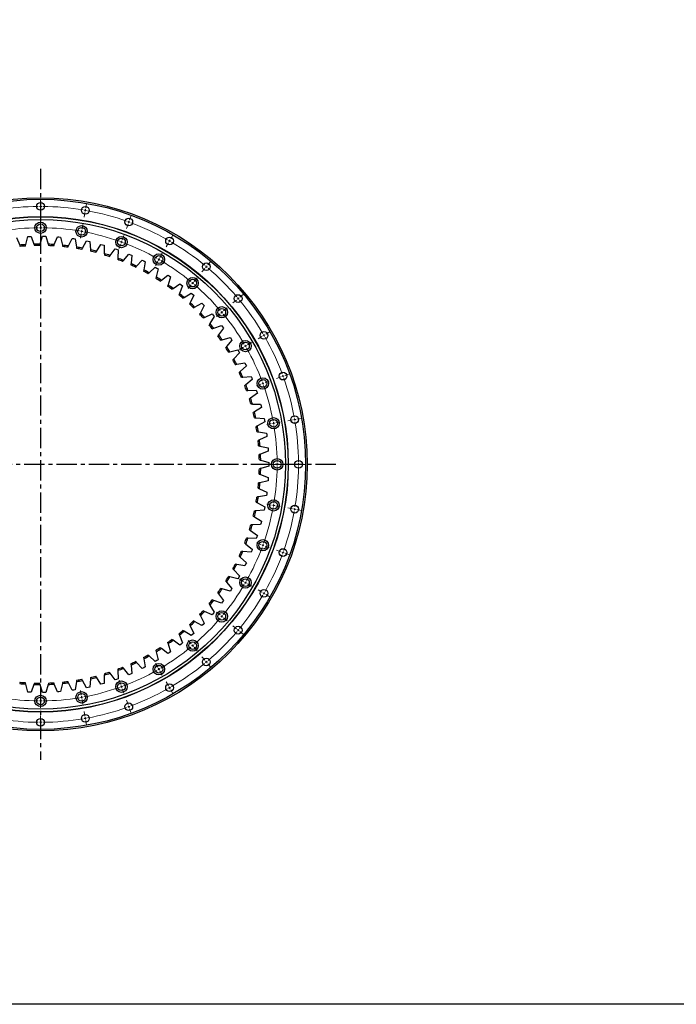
# Model space of a CAD drawing. Header units: millimetres. Extents: x 44 to 5794, y 5035 to 9433.
# Tile 2 of 10: x 1476 to 2919, y 5035 to 7199. Entities that reach past the tile are written whole.
import ezdxf

# ---------------------------------------------------------------- set-up
doc = ezdxf.new("R2010")
doc.units = ezdxf.units.MM
doc.header["$LTSCALE"] = 20
doc.linetypes.add('CENTER', pattern=[10.16, 6.35, -1.27, 1.27, -1.27])

msp = doc.modelspace()

# ---------------------------------------------------------------- linework, layer by layer
at = {"linetype": 'CENTER', "ltscale": 0.35}
for p, q in [((1522.1, 6871.4), (1522.1, 5572.7)), ((2170.8, 6222.1), (873.4, 6222.1))]:
    msp.add_line(p, q, dxfattribs=at)
at = {"color": 0, "linetype": 'Continuous', "lineweight": 18}
for p, q in [((1522.1, 6794.1), (1522.1, 6804.1)), ((1522.1, 6789.1), (1522.1, 6791.6)), ((1522.1, 6789.1), (1522.1, 6786.6)), ((1522.1, 6784.1), (1522.1, 6774.1)), ((1619.7, 6775.6), (1617.9, 6765.7)), ((1620.5, 6780.5), (1620.1, 6778)), ((1620.5, 6780.5), (1621, 6782.9)), ((1621.4, 6785.4), (1623.2, 6795.2)), ((1522.1, 6747.1), (1522.1, 6757.1)), ((1716, 6754.9), (1715.2, 6752.5)), ((1716, 6754.9), (1716.9, 6757.2)), ((1717.7, 6759.6), (1721.1, 6769)), ((1522.1, 6742.1), (1522.1, 6744.6)), ((1522.1, 6742.1), (1522.1, 6739.6)), ((1522.1, 6737.1), (1522.1, 6727.1)), ((1612.4, 6734.2), (1612, 6731.7)), ((1612.4, 6734.2), (1612.8, 6736.7)), ((1613.3, 6739.1), (1615, 6749)), ((1714.3, 6750.2), (1710.9, 6740.8)), ((1611.5, 6729.3), (1609.8, 6719.4)), ((1699.9, 6710.7), (1699.1, 6708.4)), ((1699.9, 6710.7), (1700.8, 6713.1)), ((1701.7, 6715.4), (1705.1, 6724.8)), ((1805.6, 6713.1), (1804.3, 6711)), ((1805.6, 6713.1), (1806.8, 6715.3)), ((1808.1, 6717.5), (1813.1, 6726.1)), ((1698.2, 6706), (1694.8, 6696.6)), ((1803.1, 6708.8), (1798.1, 6700.1)), ((1779.6, 6668.1), (1774.6, 6659.4)), ((1782.1, 6672.4), (1780.8, 6670.3)), ((1782.1, 6672.4), (1783.3, 6674.6)), ((1784.6, 6676.8), (1789.6, 6685.4)), ((1889.8, 6660.3), (1896.2, 6667.9)), ((1883.3, 6652.6), (1876.9, 6644.9)), ((1886.6, 6656.4), (1884.9, 6654.5)), ((1886.6, 6656.4), (1888.2, 6658.4)), ((1856.3, 6620.4), (1857.9, 6622.3)), ((1859.6, 6624.3), (1866, 6631.9)), ((1853.1, 6616.6), (1846.7, 6608.9)), ((1856.3, 6620.4), (1854.7, 6618.5)), ((1952.6, 6583.3), (1944.9, 6576.9)), ((1956.4, 6586.5), (1954.5, 6584.9)), ((1956.4, 6586.5), (1958.4, 6588.2)), ((1960.3, 6589.8), (1967.9, 6596.2)), ((1920.4, 6556.3), (1922.3, 6557.9)), ((1924.3, 6559.6), (1931.9, 6566)), ((1916.6, 6553.1), (1908.9, 6546.7)), ((1920.4, 6556.3), (1918.5, 6554.7)), ((2008.8, 6503.1), (2000.1, 6498.1)), ((2013.1, 6505.6), (2011, 6504.3)), ((2013.1, 6505.6), (2015.3, 6506.8)), ((2017.5, 6508.1), (2026.1, 6513.1)), ((1968.1, 6479.6), (1959.4, 6474.6)), ((1972.4, 6482.1), (1970.3, 6480.8)), ((1972.4, 6482.1), (1974.6, 6483.3)), ((1976.8, 6484.6), (1985.4, 6489.6)), ((2050.2, 6414.3), (2040.8, 6410.9)), ((2054.9, 6416), (2052.5, 6415.2)), ((2054.9, 6416), (2057.2, 6416.9)), ((2059.6, 6417.7), (2069, 6421.1)), ((2006, 6398.2), (1996.6, 6394.8)), ((2010.7, 6399.9), (2008.4, 6399.1)), ((2010.7, 6399.9), (2013.1, 6400.8)), ((2015.4, 6401.6), (2024.8, 6405.1)), ((2075.6, 6319.7), (2065.7, 6317.9)), ((2080.5, 6320.5), (2078, 6320.1)), ((2080.5, 6320.5), (2082.9, 6321)), ((2085.4, 6321.4), (2095.2, 6323.2)), ((2029.3, 6311.5), (2019.4, 6309.8)), ((2034.2, 6312.4), (2031.7, 6312)), ((2034.2, 6312.4), (2036.7, 6312.8)), ((2039.1, 6313.3), (2049, 6315)), ((2037.1, 6222.1), (2027.1, 6222.1)), ((2042.1, 6222.1), (2039.6, 6222.1)), ((2042.1, 6222.1), (2044.6, 6222.1)), ((2047.1, 6222.1), (2057.1, 6222.1)), ((2084.1, 6222.1), (2074.1, 6222.1)), ((2089.1, 6222.1), (2086.6, 6222.1)), ((2089.1, 6222.1), (2091.6, 6222.1)), ((2094.1, 6222.1), (2104.1, 6222.1)), ((2029.3, 6132.7), (2019.4, 6134.4)), ((2034.2, 6131.8), (2031.7, 6132.2)), ((2034.2, 6131.8), (2036.7, 6131.4)), ((2039.1, 6130.9), (2049, 6129.2)), ((2075.6, 6124.5), (2065.7, 6126.2)), ((2080.5, 6123.6), (2078, 6124.1)), ((2080.5, 6123.6), (2082.9, 6123.2)), ((2085.4, 6122.8), (2095.2, 6121)), ((2006, 6045.9), (1996.6, 6049.4)), ((2010.7, 6044.2), (2008.4, 6045.1)), ((2010.7, 6044.2), (2013.1, 6043.4)), ((2015.4, 6042.5), (2024.8, 6039.1)), ((2050.2, 6029.9), (2040.8, 6033.3)), ((2054.9, 6028.2), (2052.5, 6029)), ((2054.9, 6028.2), (2057.2, 6027.3)), ((2059.6, 6026.5), (2069, 6023)), ((1968.1, 5964.6), (1959.4, 5969.6)), ((1972.4, 5962.1), (1970.3, 5963.3)), ((1972.4, 5962.1), (1974.6, 5960.8)), ((1976.8, 5959.6), (1985.4, 5954.6)), ((2008.8, 5941.1), (2000.1, 5946.1)), ((2013.1, 5938.6), (2011, 5939.8)), ((2013.1, 5938.6), (2015.3, 5937.3)), ((2017.5, 5936.1), (2026.1, 5931.1)), ((1916.6, 5891.1), (1908.9, 5897.5)), ((1920.4, 5887.8), (1918.5, 5889.4)), ((1920.4, 5887.8), (1922.3, 5886.2)), ((1924.3, 5884.6), (1931.9, 5878.2)), ((1952.6, 5860.8), (1944.9, 5867.3)), ((1956.4, 5857.6), (1954.5, 5859.2)), ((1956.4, 5857.6), (1958.4, 5856)), ((1960.3, 5854.4), (1967.9, 5848)), ((1853.1, 5827.6), (1846.7, 5835.2)), ((1856.3, 5823.7), (1854.7, 5825.7)), ((1856.3, 5823.7), (1857.9, 5821.8)), ((1859.6, 5819.9), (1866, 5812.3)), ((1779.6, 5776.1), (1774.6, 5784.7)), ((1883.3, 5791.6), (1876.9, 5799.2)), ((1886.6, 5787.7), (1884.9, 5789.7)), ((1886.6, 5787.7), (1888.2, 5785.8)), ((1889.8, 5783.9), (1896.2, 5776.3)), ((1782.1, 5771.8), (1780.8, 5773.9)), ((1782.1, 5771.8), (1783.3, 5769.6)), ((1784.6, 5767.4), (1789.6, 5758.8)), ((1698.2, 5738.1), (1694.8, 5747.5)), ((1699.9, 5733.4), (1699.1, 5735.8)), ((1803.1, 5735.4), (1798.1, 5744)), ((1522.1, 5707.1), (1522.1, 5717.1)), ((1611.5, 5714.9), (1609.8, 5724.8)), ((1699.9, 5733.4), (1700.8, 5731.1)), ((1701.7, 5728.8), (1705.1, 5719.4)), ((1805.6, 5731.1), (1804.3, 5733.2)), ((1805.6, 5731.1), (1806.8, 5728.9)), ((1808.1, 5726.7), (1813.1, 5718.1)), ((1522.1, 5702.1), (1522.1, 5704.6)), ((1522.1, 5702.1), (1522.1, 5699.6)), ((1522.1, 5697.1), (1522.1, 5687.1)), ((1612.4, 5710), (1612, 5712.5)), ((1612.4, 5710), (1612.8, 5707.5)), ((1613.3, 5705.1), (1615, 5695.2)), ((1714.3, 5694), (1710.9, 5703.4)), ((1522.1, 5660.1), (1522.1, 5670.1)), ((1619.7, 5668.6), (1617.9, 5678.5)), ((1716, 5689.3), (1715.2, 5691.6)), ((1716, 5689.3), (1716.9, 5686.9)), ((1717.7, 5684.6), (1721.1, 5675.2)), ((1522.1, 5655.1), (1522.1, 5657.6)), ((1522.1, 5655.1), (1522.1, 5652.6)), ((1522.1, 5650.1), (1522.1, 5640.1)), ((1620.5, 5663.7), (1620.1, 5666.2)), ((1620.5, 5663.7), (1621, 5661.2)), ((1621.4, 5658.8), (1623.2, 5648.9))]:
    msp.add_line(p, q, dxfattribs=at)
at = {"color": 7, "linetype": 'Continuous', "lineweight": 25}
for p, q in [((1469, 6720.6), (1476.2, 6703.9)), ((1489.7, 6705), (1494.1, 6722.7)), ((1494.1, 6722.7), (1497.7, 6722.9)), ((1497.7, 6722.9), (1501.4, 6723)), ((1501.4, 6723), (1507.5, 6705.9)), ((1521, 6706.1), (1526.5, 6723.4)), ((1526.5, 6723.4), (1530.2, 6723.4)), ((1530.2, 6723.4), (1533.9, 6723.3)), ((1533.9, 6723.3), (1538.9, 6705.8)), ((1552.3, 6705.1), (1559, 6722.1)), ((1559, 6722.1), (1562.6, 6721.8)), ((1562.6, 6721.8), (1566.3, 6721.5)), ((1566.3, 6721.5), (1570.2, 6703.7)), ((1583.5, 6702.2), (1591.3, 6718.7)), ((1591.3, 6718.7), (1594.9, 6718.2)), ((1594.9, 6718.2), (1598.5, 6717.6)), ((1598.5, 6717.6), (1601.2, 6699.6)), ((1614.5, 6697.2), (1623.3, 6713.2)), ((1623.3, 6713.2), (1626.9, 6712.4)), ((1626.9, 6712.4), (1630.5, 6711.6)), ((1630.5, 6711.6), (1632, 6693.5)), ((1645, 6690.2), (1654.8, 6705.6)), ((1654.8, 6705.6), (1658.4, 6704.6)), ((1658.4, 6704.6), (1661.9, 6703.6)), ((1661.9, 6703.6), (1662.2, 6685.4)), ((1675.1, 6681.3), (1685.9, 6696)), ((1685.9, 6696), (1689.3, 6694.8)), ((1689.3, 6694.8), (1692.8, 6693.5)), ((1692.8, 6693.5), (1691.9, 6675.3)), ((1704.5, 6670.4), (1716.2, 6684.4)), ((1716.2, 6684.4), (1719.6, 6682.9)), ((1719.6, 6682.9), (1722.9, 6681.5)), ((1722.9, 6681.5), (1720.9, 6663.4)), ((1733.1, 6657.7), (1745.7, 6670.8)), ((1745.7, 6670.8), (1749, 6669.2)), ((1749, 6669.2), (1752.3, 6667.5)), ((1752.3, 6667.5), (1749.1, 6649.6)), ((1760.9, 6643.1), (1774.3, 6655.4)), ((1774.3, 6655.4), (1777.5, 6653.6)), ((1780.6, 6651.7), (1776.3, 6634)), ((1777.5, 6653.6), (1780.6, 6651.7)), ((1787.6, 6626.8), (1801.8, 6638.2)), ((1801.8, 6638.2), (1804.9, 6636.1)), ((1807.9, 6634), (1802.4, 6616.7)), ((1804.9, 6636.1), (1807.9, 6634)), ((1813.2, 6608.7), (1828.1, 6619.2)), ((1833.9, 6614.7), (1827.3, 6597.7)), ((1828.1, 6619.2), (1831.1, 6617)), ((1831.1, 6617), (1833.9, 6614.7)), ((1837.7, 6589.1), (1853.2, 6598.6)), ((1858.7, 6593.7), (1851, 6577.1)), ((1853.2, 6598.6), (1856, 6596.1)), ((1856, 6596.1), (1858.7, 6593.7)), ((1860.8, 6567.9), (1876.9, 6576.3)), ((1882, 6571.1), (1873.3, 6555.1)), ((1876.9, 6576.3), (1879.5, 6573.7)), ((1879.5, 6573.7), (1882, 6571.1)), ((1882.4, 6545.2), (1899.1, 6552.6)), ((1903.9, 6547.1), (1894.1, 6531.7)), ((1899.1, 6552.6), (1901.5, 6549.9)), ((1901.5, 6549.9), (1903.9, 6547.1)), ((1902.6, 6521.2), (1919.7, 6527.5)), ((1924.1, 6521.7), (1913.4, 6506.9)), ((1919.7, 6527.5), (1921.9, 6524.6)), ((1921.9, 6524.6), (1924.1, 6521.7)), ((1921.2, 6496), (1938.6, 6501.2)), ((1942.7, 6495), (1931, 6481)), ((1938.6, 6501.2), (1940.7, 6498.1)), ((1940.7, 6498.1), (1942.7, 6495)), ((1938, 6469.6), (1955.8, 6473.6)), ((1955.8, 6473.6), (1957.7, 6470.4)), ((1959.5, 6467.2), (1946.9, 6454)), ((1957.7, 6470.4), (1959.5, 6467.2)), ((1953.2, 6442.1), (1971.2, 6445)), ((1974.4, 6438.4), (1961, 6426)), ((1971.2, 6445), (1972.8, 6441.7)), ((1972.8, 6441.7), (1974.4, 6438.4)), ((1966.5, 6413.7), (1984.7, 6415.5)), ((1987.5, 6408.7), (1973.3, 6397.2)), ((1984.7, 6415.5), (1986.1, 6412.1)), ((1986.1, 6412.1), (1987.5, 6408.7)), ((1978, 6384.6), (1996.2, 6385.1)), ((1996.2, 6385.1), (1997.4, 6381.7)), ((1998.6, 6378.2), (1983.7, 6367.6)), ((1997.4, 6381.7), (1998.6, 6378.2)), ((1987.6, 6354.7), (2005.8, 6354.1)), ((2007.7, 6347), (1992.1, 6337.4)), ((2005.8, 6354.1), (2006.7, 6350.6)), ((2006.7, 6350.6), (2007.7, 6347)), ((1995.2, 6324.3), (2013.3, 6322.5)), ((2013.3, 6322.5), (2014, 6318.9)), ((2014.7, 6315.3), (1998.6, 6306.8)), ((2014, 6318.9), (2014.7, 6315.3)), ((2000.8, 6293.5), (2018.8, 6290.5)), ((2019.7, 6283.2), (2003.1, 6275.7)), ((2018.8, 6290.5), (2019.3, 6286.9)), ((2019.3, 6286.9), (2019.7, 6283.2)), ((2004.4, 6262.3), (2022.2, 6258.2)), ((2022.2, 6258.2), (2022.4, 6254.5)), ((2022.4, 6254.5), (2022.6, 6250.9)), ((2022.6, 6250.9), (2005.6, 6244.5)), ((2006, 6231), (2023.5, 6225.8)), ((2023.5, 6218.4), (2006, 6213.1)), ((2023.5, 6225.8), (2023.5, 6222.1)), ((2023.5, 6222.1), (2023.5, 6218.4)), ((2005.6, 6199.7), (2022.6, 6193.3)), ((2022.4, 6189.6), (2022.2, 6186)), ((2022.6, 6193.3), (2022.4, 6189.6)), ((2003.1, 6168.4), (2019.7, 6161)), ((2022.2, 6186), (2004.4, 6181.8)), ((2018.8, 6153.7), (2000.8, 6150.7)), ((2019.3, 6157.3), (2018.8, 6153.7)), ((2019.7, 6161), (2019.3, 6157.3)), ((1998.6, 6137.4), (2014.7, 6128.9)), ((2014, 6125.3), (2013.3, 6121.7)), ((2014.7, 6128.9), (2014, 6125.3)), ((1992.1, 6106.8), (2007.7, 6097.2)), ((2013.3, 6121.7), (1995.2, 6119.9)), ((2005.8, 6090.1), (1987.6, 6089.5)), ((2006.7, 6093.6), (2005.8, 6090.1)), ((2007.7, 6097.2), (2006.7, 6093.6)), ((1983.7, 6076.6), (1998.6, 6066)), ((1997.4, 6062.5), (1996.2, 6059)), ((1998.6, 6066), (1997.4, 6062.5)), ((1973.3, 6047), (1987.5, 6035.5)), ((1996.2, 6059), (1978, 6059.6)), ((1961, 6018.2), (1974.4, 6005.8)), ((1984.7, 6028.7), (1966.5, 6030.4)), ((1986.1, 6032.1), (1984.7, 6028.7)), ((1987.5, 6035.5), (1986.1, 6032.1)), ((1971.2, 5999.2), (1953.2, 6002.1)), ((1972.8, 6002.5), (1971.2, 5999.2)), ((1974.4, 6005.8), (1972.8, 6002.5)), ((1955.8, 5970.6), (1938, 5974.6)), ((1946.9, 5990.2), (1959.5, 5977)), ((1957.7, 5973.7), (1955.8, 5970.6)), ((1959.5, 5977), (1957.7, 5973.7)), ((1931, 5963.2), (1942.7, 5949.2)), ((1913.4, 5937.2), (1924.1, 5922.5)), ((1938.6, 5943), (1921.2, 5948.2)), ((1940.7, 5946.1), (1938.6, 5943)), ((1942.7, 5949.2), (1940.7, 5946.1)), ((1894.1, 5912.5), (1903.9, 5897.1)), ((1919.7, 5916.6), (1902.6, 5923)), ((1921.9, 5919.6), (1919.7, 5916.6)), ((1924.1, 5922.5), (1921.9, 5919.6)), ((1873.3, 5889.1), (1882, 5873.1)), ((1899.1, 5891.5), (1882.4, 5899)), ((1901.5, 5894.3), (1899.1, 5891.5)), ((1903.9, 5897.1), (1901.5, 5894.3)), ((1851, 5867), (1858.7, 5850.5)), ((1876.9, 5867.8), (1860.8, 5876.3)), ((1879.5, 5870.4), (1876.9, 5867.8)), ((1882, 5873.1), (1879.5, 5870.4)), ((1827.3, 5846.5), (1833.9, 5829.5)), ((1853.2, 5845.6), (1837.7, 5855.1)), ((1856, 5848), (1853.2, 5845.6)), ((1858.7, 5850.5), (1856, 5848)), ((1802.4, 5827.5), (1807.9, 5810.1)), ((1828.1, 5825), (1813.2, 5835.5)), ((1831.1, 5827.2), (1828.1, 5825)), ((1833.9, 5829.5), (1831.1, 5827.2)), ((1774.3, 5788.8), (1760.9, 5801.1)), ((1776.3, 5810.2), (1780.6, 5792.5)), ((1801.8, 5806), (1787.6, 5817.4)), ((1804.9, 5808), (1801.8, 5806)), ((1807.9, 5810.1), (1804.9, 5808)), ((1720.9, 5780.8), (1722.9, 5762.7)), ((1745.7, 5773.3), (1733.1, 5786.5)), ((1749.1, 5794.6), (1752.3, 5776.7)), ((1777.5, 5790.6), (1774.3, 5788.8)), ((1780.6, 5792.5), (1777.5, 5790.6)), ((1662.2, 5758.8), (1661.9, 5740.6)), ((1685.9, 5748.2), (1675.1, 5762.9)), ((1691.9, 5768.9), (1692.8, 5750.7)), ((1716.2, 5759.8), (1704.5, 5773.8)), ((1719.6, 5761.2), (1716.2, 5759.8)), ((1722.9, 5762.7), (1719.6, 5761.2)), ((1749, 5775), (1745.7, 5773.3)), ((1752.3, 5776.7), (1749, 5775)), ((1494.1, 5721.5), (1489.7, 5739.2)), ((1507.5, 5738.3), (1501.4, 5721.1)), ((1526.5, 5720.7), (1521, 5738.1)), ((1538.9, 5738.4), (1533.9, 5720.9)), ((1559, 5722.1), (1552.3, 5739)), ((1570.2, 5740.5), (1566.3, 5722.7)), ((1591.3, 5725.5), (1583.5, 5742)), ((1601.2, 5744.6), (1598.5, 5726.6)), ((1623.3, 5731), (1614.5, 5747)), ((1632, 5750.7), (1630.5, 5732.6)), ((1654.8, 5738.6), (1645, 5754)), ((1658.4, 5739.6), (1654.8, 5738.6)), ((1661.9, 5740.6), (1658.4, 5739.6)), ((1689.3, 5749.4), (1685.9, 5748.2)), ((1692.8, 5750.7), (1689.3, 5749.4)), ((1497.7, 5721.3), (1494.1, 5721.5)), ((1501.4, 5721.1), (1497.7, 5721.3)), ((1530.2, 5720.8), (1526.5, 5720.7)), ((1533.9, 5720.9), (1530.2, 5720.8)), ((1562.6, 5722.3), (1559, 5722.1)), ((1566.3, 5722.7), (1562.6, 5722.3)), ((1594.9, 5726), (1591.3, 5725.5)), ((1598.5, 5726.6), (1594.9, 5726)), ((1626.9, 5731.8), (1623.3, 5731)), ((1630.5, 5732.6), (1626.9, 5731.8)), ((1577.6, 5638.7), (1577.6, 5638.7))]:
    msp.add_line(p, q, dxfattribs=at)
msp.add_lwpolyline([(44.4, 9433.1), (5794.3, 9433.1), (5794.3, 5035.3), (44.4, 5035.3)], close=True)
for centre, radius in [((1522.1, 6222.1), 586), ((1522.1, 6222.1), 582.5), ((1522.1, 6789.1), 8.5), ((1620.5, 6780.5), 8.5), ((1522.1, 6222.1), 544.5), ((1522.1, 6222.1), 544), ((1522.1, 6222.1), 538), ((1522.1, 6742.1), 12.5), ((1716, 6754.9), 8.5), ((1522.1, 6742.1), 8.5), ((1612.4, 6734.2), 12.5), ((1612.4, 6734.2), 8.5), ((1699.9, 6710.7), 12.5), ((1699.9, 6710.7), 8.5), ((1805.6, 6713.1), 8.5), ((1782.1, 6672.4), 12.5), ((1782.1, 6672.4), 8.5), ((1886.6, 6656.4), 8.5), ((1856.3, 6620.4), 12.5), ((1856.3, 6620.4), 8.5), ((1956.4, 6586.5), 8.5), ((1920.4, 6556.3), 12.5), ((1920.4, 6556.3), 8.5), ((1972.4, 6482.1), 12.5), ((2013.1, 6505.6), 8.5), ((1972.4, 6482.1), 8.5), ((2010.7, 6399.9), 12.5), ((2010.7, 6399.9), 8.5), ((2054.9, 6416), 8.5), ((2034.2, 6312.4), 12.5), ((2034.2, 6312.4), 8.5), ((2080.5, 6320.5), 8.5), ((2042.1, 6222.1), 12.5), ((2042.1, 6222.1), 8.5), ((2089.1, 6222.1), 8.5), ((2034.2, 6131.8), 12.5), ((2034.2, 6131.8), 8.5), ((2080.5, 6123.6), 8.5), ((2010.7, 6044.2), 12.5), ((2010.7, 6044.2), 8.5), ((2054.9, 6028.2), 8.5), ((1972.4, 5962.1), 12.5), ((1972.4, 5962.1), 8.5), ((2013.1, 5938.6), 8.5), ((1920.4, 5887.8), 12.5), ((1920.4, 5887.8), 8.5), ((1956.4, 5857.6), 8.5), ((1856.3, 5823.7), 12.5), ((1856.3, 5823.7), 8.5), ((1782.1, 5771.8), 12.5), ((1782.1, 5771.8), 8.5), ((1886.6, 5787.7), 8.5), ((1699.9, 5733.4), 12.5), ((1699.9, 5733.4), 8.5), ((1805.6, 5731.1), 8.5), ((1522.1, 5702.1), 12.5), ((1612.4, 5710), 12.5), ((1612.4, 5710), 8.5), ((1522.1, 5702.1), 8.5), ((1716, 5689.3), 8.5), ((1620.5, 5663.7), 8.5), ((1522.1, 5655.1), 8.5)]:
    msp.add_circle(centre, radius, dxfattribs=at)
at = {"color": 0, "linetype": 'Continuous', "lineweight": 18}
for radius, start, end in [(567, 90.5053, 99.4947), (567, 90, 90.2526), (567, 89.7474, 90), (567, 80.5053, 89.4947), (567, 80, 80.2526), (567, 79.7474, 80), (567, 70.5053, 79.4947), (567, 70, 70.2526), (567, 69.7474, 70), (567, 60.5053, 69.4947), (520, 90.5509, 99.4491), (520, 90, 90.2755), (520, 89.7245, 90), (520, 80.5509, 89.4491), (520, 80, 80.2755), (520, 79.7245, 80), (520, 70.5509, 79.4491), (520, 70, 70.2755), (520, 69.7245, 70), (520, 60.5509, 69.4491), (567, 60, 60.2526), (567, 59.7474, 60), (567, 50.5053, 59.4947), (520, 60, 60.2755), (520, 59.7245, 60), (520, 50.5509, 59.4491), (567, 50, 50.2526), (567, 49.7474, 50), (567, 40.5053, 49.4947), (520, 50, 50.2755), (520, 49.7245, 50), (520, 40.5509, 49.4491), (567, 40, 40.2526), (567, 39.7474, 40), (567, 30.5053, 39.4947), (520, 40, 40.2755), (520, 39.7245, 40), (520, 30.5509, 39.4491), (567, 30, 30.2526), (567, 29.7474, 30), (567, 20.5053, 29.4947), (520, 30, 30.2755), (520, 29.7245, 30), (520, 20.5509, 29.4491), (567, 20, 20.2526), (567, 19.7474, 20), (567, 10.5053, 19.4947), (520, 20, 20.2755), (520, 19.7245, 20), (520, 10.5509, 19.4491), (567, 10, 10.2526), (567, 9.7474, 10), (520, 10, 10.2755), (520, 9.7245, 10), (520, 0.5509, 9.4491), (567, 0.5053, 9.4947), (520, 350.5509, 359.4491), (520, 0, 0.2755), (520, 359.7245, 0), (567, 350.5053, 359.4947), (567, 0, 0.2526), (567, 359.7474, 0), (520, 340.5509, 349.4491), (520, 349.7245, 350), (520, 350, 350.2755), (567, 350, 350.2526), (567, 340.5053, 349.4947), (567, 349.7474, 350), (520, 330.5509, 339.4491), (520, 339.7245, 340), (520, 340, 340.2755), (567, 330.5053, 339.4947), (567, 339.7474, 340), (567, 340, 340.2526), (520, 320.5509, 329.4491), (520, 329.7245, 330), (520, 330, 330.2755), (567, 320.5053, 329.4947), (567, 329.7474, 330), (567, 330, 330.2526), (520, 319.7245, 320), (520, 320, 320.2755), (520, 310.5509, 319.4491), (567, 310.5053, 319.4947), (567, 319.7474, 320), (567, 320, 320.2526), (520, 309.7245, 310), (520, 310, 310.2755), (520, 300.5509, 309.4491), (567, 300.5053, 309.4947), (567, 309.7474, 310), (567, 310, 310.2526), (520, 290.5509, 299.4491), (520, 299.7245, 300), (520, 300, 300.2755), (520, 280.5509, 289.4491), (520, 289.7245, 290), (520, 290, 290.2755), (567, 290.5053, 299.4947), (567, 299.7474, 300), (567, 300, 300.2526), (520, 260.5509, 269.4491), (520, 269.7245, 270), (520, 270, 270.2755), (520, 270.5509, 279.4491), (520, 279.7245, 280), (520, 280, 280.2755), (567, 280.5053, 289.4947), (567, 289.7474, 290), (567, 290, 290.2526), (567, 260.5053, 269.4947), (567, 269.7474, 270), (567, 270, 270.2526), (567, 270.5053, 279.4947), (567, 279.7474, 280), (567, 280, 280.2526)]:
    msp.add_arc((1522.1, 6222.1), radius, start, end, dxfattribs=at)
at = {"color": 7, "linetype": 'Continuous', "lineweight": 25}
for radius, start, end in [(484, 93.8431, 95.4353), (481, 93.9584, 95.32), (484, 90.1318, 91.7239), (481, 90.2471, 91.6086), (484, 86.4204, 88.0126), (481, 86.5357, 87.8973), (484, 82.7091, 84.3012), (481, 82.8244, 84.1859), (484, 78.9977, 80.5899), (481, 79.113, 80.4746), (484, 75.2864, 76.8786), (481, 75.4017, 76.7633), (484, 71.5751, 73.1672), (481, 71.6904, 73.0519), (481, 67.979, 69.3406), (484, 67.8637, 69.4559), (481, 64.2677, 65.6292), (484, 64.1524, 65.7445), (481, 60.5563, 61.9179), (484, 60.441, 62.0332), (481, 56.845, 58.2066), (484, 56.7297, 58.3219), (481, 53.1336, 54.4952), (484, 53.0184, 54.6105), (481, 49.4223, 50.7839), (484, 49.307, 50.8992), (481, 45.711, 47.0725), (484, 45.5957, 47.1878), (481, 41.9996, 43.3612), (484, 41.8843, 43.4765), (481, 38.2883, 39.6499), (484, 38.173, 39.7652), (481, 34.5769, 35.9385), (484, 34.4617, 36.0538), (481, 30.8656, 32.2272), (484, 30.7503, 32.3425), (481, 27.1543, 28.5158), (484, 27.039, 28.6311), (481, 23.4429, 24.8045), (484, 23.3276, 24.9198), (481, 19.7316, 21.0932), (484, 19.6163, 21.2085), (481, 16.0202, 17.3818), (484, 15.9049, 17.4971), (481, 12.3089, 13.6705), (484, 12.1936, 13.7858), (481, 8.5976, 9.9591), (484, 8.4823, 10.0744), (481, 4.8862, 6.2478), (484, 4.7709, 6.3631), (481, 1.1749, 2.5365), (484, 1.0596, 2.6518), (481, 357.4635, 358.8251), (484, 357.3482, 358.9404), (481, 353.7522, 355.1138), (484, 353.6369, 355.2291), (481, 350.0409, 351.4024), (484, 349.9256, 351.5177), (481, 346.3295, 347.6911), (484, 346.2142, 347.8064), (481, 342.6182, 343.9798), (484, 342.5029, 344.0951), (481, 338.9068, 340.2684), (484, 338.7915, 340.3837), (481, 335.1955, 336.5571), (484, 335.0802, 336.6724), (481, 331.4842, 332.8457), (484, 331.3689, 332.961), (481, 327.7728, 329.1344), (484, 327.6575, 329.2497), (481, 324.0615, 325.4231), (484, 323.9462, 325.5383), (481, 320.3501, 321.7117), (484, 320.2348, 321.827), (481, 316.6388, 318.0004), (484, 316.5235, 318.1157), (481, 312.9275, 314.289), (484, 312.8122, 314.4043), (481, 309.2161, 310.5777), (484, 309.1008, 310.693), (481, 305.5048, 306.8664), (484, 305.3895, 306.9816), (481, 298.0821, 299.4437), (484, 297.9668, 299.559), (481, 301.7934, 303.155), (484, 301.6781, 303.2703), (481, 294.3708, 295.7323), (484, 294.2555, 295.8476), (484, 286.8328, 288.4249), (481, 286.9481, 288.3096), (481, 290.6594, 292.021), (484, 290.5441, 292.1363), (484, 264.5647, 266.1569), (481, 264.68, 266.0416), (484, 268.2761, 269.8682), (481, 268.3914, 269.7529), (484, 271.9874, 273.5796), (481, 272.1027, 273.4643), (484, 275.6988, 277.2909), (481, 275.8141, 277.1756), (484, 279.4101, 281.0023), (481, 279.5254, 280.887), (484, 283.1214, 284.7136), (481, 283.2367, 284.5983)]:
    msp.add_arc((1522.1, 6222.1), radius, start, end, dxfattribs=at)
for points in [[(1476.2, 6703.9), (1476.7, 6702.9), (1477.1, 6702), (1477.5, 6701)], [(1488.9, 6701.9), (1489.1, 6703), (1489.4, 6704), (1489.7, 6705)], [(1507.5, 6705.9), (1507.9, 6704.9), (1508.2, 6703.9), (1508.6, 6702.9)], [(1520, 6703.1), (1520.3, 6704.1), (1520.7, 6705.1), (1521, 6706.1)], [(1538.9, 6705.8), (1539.2, 6704.8), (1539.5, 6703.8), (1539.7, 6702.8)], [(1551.2, 6702.2), (1551.5, 6703.2), (1551.9, 6704.2), (1552.3, 6705.1)], [(1570.2, 6703.7), (1570.4, 6702.7), (1570.6, 6701.6), (1570.8, 6700.6)], [(1582.2, 6699.3), (1582.6, 6700.3), (1583.1, 6701.2), (1583.5, 6702.2)], [(1601.2, 6699.6), (1601.4, 6698.5), (1601.5, 6697.5), (1601.7, 6696.5)], [(1612.9, 6694.4), (1613.4, 6695.4), (1614, 6696.3), (1614.5, 6697.2)], [(1632, 6693.5), (1632.1, 6692.4), (1632.1, 6691.4), (1632.2, 6690.3)], [(1643.3, 6687.6), (1643.9, 6688.4), (1644.5, 6689.3), (1645, 6690.2)], [(1662.2, 6685.4), (1662.3, 6684.3), (1662.3, 6683.3), (1662.3, 6682.2)], [(1673.2, 6678.7), (1673.8, 6679.6), (1674.4, 6680.4), (1675.1, 6681.3)], [(1691.9, 6675.3), (1691.9, 6674.3), (1691.8, 6673.2), (1691.8, 6672.2)], [(1702.4, 6668), (1703.1, 6668.8), (1703.8, 6669.6), (1704.5, 6670.4)], [(1720.9, 6663.4), (1720.8, 6662.3), (1720.7, 6661.3), (1720.6, 6660.2)], [(1730.9, 6655.4), (1731.7, 6656.1), (1732.4, 6656.9), (1733.1, 6657.7)], [(1749.1, 6649.6), (1748.9, 6648.5), (1748.7, 6647.5), (1748.5, 6646.5)], [(1758.5, 6641), (1759.3, 6641.7), (1760.1, 6642.4), (1760.9, 6643.1)], [(1776.3, 6634), (1776, 6633), (1775.8, 6631.9), (1775.5, 6630.9)], [(1785.2, 6624.8), (1786, 6625.4), (1786.8, 6626.1), (1787.6, 6626.8)], [(1802.4, 6616.7), (1802.1, 6615.7), (1801.8, 6614.7), (1801.4, 6613.7)], [(1810.7, 6606.9), (1811.5, 6607.5), (1812.4, 6608.1), (1813.2, 6608.7)], [(1827.3, 6597.7), (1827, 6596.7), (1826.6, 6595.7), (1826.2, 6594.8)], [(1835, 6587.4), (1835.9, 6588), (1836.8, 6588.5), (1837.7, 6589.1)], [(1851, 6577.1), (1850.6, 6576.2), (1850.1, 6575.2), (1849.7, 6574.3)], [(1858, 6566.4), (1858.9, 6566.9), (1859.8, 6567.4), (1860.8, 6567.9)], [(1873.3, 6555.1), (1872.8, 6554.2), (1872.3, 6553.3), (1871.8, 6552.3)], [(1879.5, 6543.9), (1880.5, 6544.4), (1881.5, 6544.8), (1882.4, 6545.2)], [(1894.1, 6531.7), (1893.6, 6530.8), (1893, 6529.9), (1892.4, 6529)], [(1899.6, 6520.1), (1900.6, 6520.5), (1901.6, 6520.9), (1902.6, 6521.2)], [(1913.4, 6506.9), (1912.8, 6506.1), (1912.2, 6505.2), (1911.5, 6504.4)], [(1918.1, 6495.1), (1919.1, 6495.4), (1920.1, 6495.7), (1921.2, 6496)], [(1931, 6481), (1930.3, 6480.2), (1929.7, 6479.4), (1929, 6478.6)], [(1935, 6468.9), (1936, 6469.1), (1937, 6469.3), (1938, 6469.6)], [(1946.9, 6454), (1946.2, 6453.2), (1945.5, 6452.5), (1944.7, 6451.7)], [(1950.1, 6441.6), (1951.1, 6441.8), (1952.2, 6441.9), (1953.2, 6442.1)], [(1961, 6426), (1960.3, 6425.3), (1959.5, 6424.6), (1958.7, 6423.9)], [(1963.4, 6413.4), (1964.4, 6413.5), (1965.5, 6413.6), (1966.5, 6413.7)], [(1973.3, 6397.2), (1972.5, 6396.5), (1971.7, 6395.9), (1970.9, 6395.2)], [(1974.8, 6384.5), (1975.9, 6384.5), (1977, 6384.5), (1978, 6384.6)], [(1983.7, 6367.6), (1982.8, 6367), (1982, 6366.4), (1981.1, 6365.8)], [(1984.4, 6354.8), (1985.5, 6354.8), (1986.5, 6354.8), (1987.6, 6354.7)], [(1992.1, 6337.4), (1991.3, 6336.9), (1990.4, 6336.3), (1989.5, 6335.8)], [(1992, 6324.6), (1993.1, 6324.5), (1994.1, 6324.4), (1995.2, 6324.3)], [(1998.6, 6306.8), (1997.7, 6306.3), (1996.8, 6305.8), (1995.8, 6305.3)], [(1997.7, 6294), (1998.7, 6293.8), (1999.8, 6293.7), (2000.8, 6293.5)], [(2003.1, 6275.7), (2002.2, 6275.3), (2001.2, 6274.9), (2000.2, 6274.4)], [(2001.3, 6263.1), (2002.4, 6262.8), (2003.4, 6262.6), (2004.4, 6262.3)], [(2005.6, 6244.5), (2004.6, 6244.1), (2003.6, 6243.7), (2002.6, 6243.4)], [(2003, 6232), (2004, 6231.6), (2005, 6231.3), (2006, 6231)], [(2006, 6213.1), (2005, 6212.8), (2004, 6212.5), (2003, 6212.2)], [(2002.6, 6200.8), (2003.6, 6200.4), (2004.6, 6200.1), (2005.6, 6199.7)], [(2000.2, 6169.7), (2001.2, 6169.3), (2002.2, 6168.9), (2003.1, 6168.4)], [(2004.4, 6181.8), (2003.4, 6181.6), (2002.4, 6181.4), (2001.3, 6181.1)], [(2000.8, 6150.7), (1999.8, 6150.5), (1998.7, 6150.4), (1997.7, 6150.2)], [(1995.8, 6138.9), (1996.8, 6138.4), (1997.7, 6137.9), (1998.6, 6137.4)], [(1989.5, 6108.4), (1990.4, 6107.9), (1991.3, 6107.3), (1992.1, 6106.8)], [(1995.2, 6119.9), (1994.1, 6119.8), (1993.1, 6119.7), (1992, 6119.5)], [(1987.6, 6089.5), (1986.5, 6089.4), (1985.5, 6089.4), (1984.4, 6089.3)], [(1978, 6059.6), (1977, 6059.6), (1975.9, 6059.7), (1974.8, 6059.7)], [(1981.1, 6078.4), (1982, 6077.8), (1982.8, 6077.2), (1983.7, 6076.6)], [(1970.9, 6049), (1971.7, 6048.3), (1972.5, 6047.7), (1973.3, 6047)], [(1958.7, 6020.3), (1959.5, 6019.6), (1960.3, 6018.9), (1961, 6018.2)], [(1966.5, 6030.4), (1965.5, 6030.5), (1964.4, 6030.6), (1963.4, 6030.7)], [(1953.2, 6002.1), (1952.2, 6002.2), (1951.1, 6002.4), (1950.1, 6002.6)], [(1938, 5974.6), (1937, 5974.9), (1936, 5975.1), (1935, 5975.3)], [(1944.7, 5992.5), (1945.5, 5991.7), (1946.2, 5990.9), (1946.9, 5990.2)], [(1929, 5965.6), (1929.7, 5964.8), (1930.3, 5964), (1931, 5963.2)], [(1911.5, 5939.8), (1912.2, 5938.9), (1912.8, 5938.1), (1913.4, 5937.2)], [(1921.2, 5948.2), (1920.1, 5948.5), (1919.1, 5948.8), (1918.1, 5949.1)], [(1892.4, 5915.2), (1893, 5914.3), (1893.6, 5913.4), (1894.1, 5912.5)], [(1902.6, 5923), (1901.6, 5923.3), (1900.6, 5923.7), (1899.6, 5924.1)], [(1871.8, 5891.8), (1872.3, 5890.9), (1872.8, 5890), (1873.3, 5889.1)], [(1882.4, 5899), (1881.5, 5899.4), (1880.5, 5899.8), (1879.5, 5900.2)], [(1849.7, 5869.9), (1850.1, 5868.9), (1850.6, 5868), (1851, 5867)], [(1860.8, 5876.3), (1859.8, 5876.8), (1858.9, 5877.3), (1858, 5877.8)], [(1826.2, 5849.4), (1826.6, 5848.4), (1827, 5847.5), (1827.3, 5846.5)], [(1837.7, 5855.1), (1836.8, 5855.7), (1835.9, 5856.2), (1835, 5856.8)], [(1801.4, 5830.5), (1801.8, 5829.5), (1802.1, 5828.5), (1802.4, 5827.5)], [(1813.2, 5835.5), (1812.4, 5836.1), (1811.5, 5836.7), (1810.7, 5837.3)], [(1760.9, 5801.1), (1760.1, 5801.8), (1759.3, 5802.5), (1758.5, 5803.2)], [(1775.5, 5813.3), (1775.8, 5812.2), (1776, 5811.2), (1776.3, 5810.2)], [(1787.6, 5817.4), (1786.8, 5818.1), (1786, 5818.7), (1785.2, 5819.4)], [(1720.6, 5783.9), (1720.7, 5782.9), (1720.8, 5781.9), (1720.9, 5780.8)], [(1733.1, 5786.5), (1732.4, 5787.3), (1731.7, 5788), (1730.9, 5788.8)], [(1748.5, 5797.7), (1748.7, 5796.7), (1748.9, 5795.6), (1749.1, 5794.6)], [(1662.3, 5762), (1662.3, 5760.9), (1662.3, 5759.9), (1662.2, 5758.8)], [(1675.1, 5762.9), (1674.4, 5763.7), (1673.8, 5764.6), (1673.2, 5765.4)], [(1691.8, 5772), (1691.8, 5771), (1691.9, 5769.9), (1691.9, 5768.9)], [(1704.5, 5773.8), (1703.8, 5774.6), (1703.1, 5775.4), (1702.4, 5776.2)], [(1477.5, 5743.2), (1477.1, 5742.2), (1476.7, 5741.2), (1476.2, 5740.3)], [(1489.7, 5739.2), (1489.4, 5740.2), (1489.1, 5741.2), (1488.9, 5742.2)], [(1508.6, 5741.3), (1508.2, 5740.3), (1507.9, 5739.3), (1507.5, 5738.3)], [(1521, 5738.1), (1520.7, 5739.1), (1520.3, 5740.1), (1520, 5741.1)], [(1539.7, 5741.4), (1539.5, 5740.4), (1539.2, 5739.4), (1538.9, 5738.4)], [(1552.3, 5739), (1551.9, 5740), (1551.5, 5741), (1551.2, 5742)], [(1570.8, 5743.6), (1570.6, 5742.5), (1570.4, 5741.5), (1570.2, 5740.5)], [(1583.5, 5742), (1583.1, 5743), (1582.6, 5743.9), (1582.2, 5744.9)], [(1601.7, 5747.7), (1601.5, 5746.7), (1601.4, 5745.6), (1601.2, 5744.6)], [(1614.5, 5747), (1614, 5747.9), (1613.4, 5748.8), (1612.9, 5749.7)], [(1632.2, 5753.9), (1632.1, 5752.8), (1632.1, 5751.8), (1632, 5750.7)], [(1645, 5754), (1644.5, 5754.8), (1643.9, 5755.7), (1643.3, 5756.6)]]:
    msp.add_open_spline(points, degree=3, dxfattribs=at)

doc.saveas('drawing.dxf')
